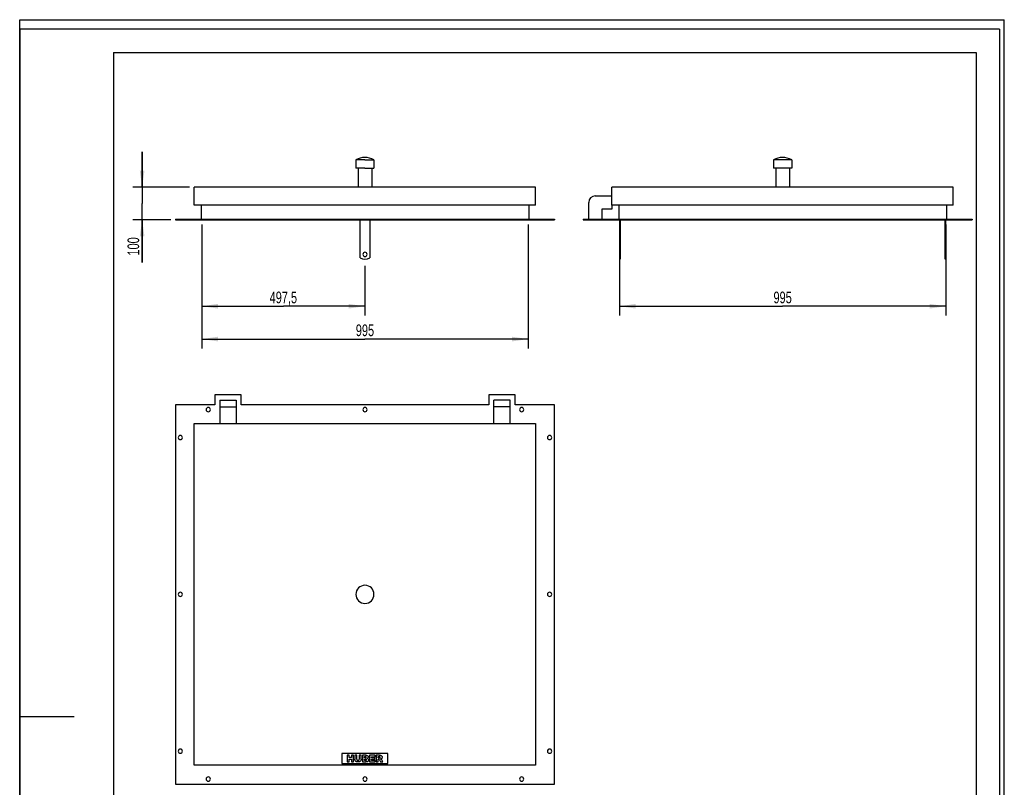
# Model space of a CAD drawing. Header units: millimetres. Extents: x 0 to 3000, y 0 to 4243.
# Tile 2 of 2: x 0 to 3000, y 1906 to 4243. Entities that reach past the tile are written whole.
import ezdxf

# ---------------------------------------------------------------- set-up
doc = ezdxf.new("R2010")
doc.units = ezdxf.units.MM
doc.header["$LTSCALE"] = 276.571429
doc.layers.get('0').update_dxf_attribs({"linetype": 'CONTINUOUS'})
for name, color, linetype in [('_2D-BEM', 7, 'CONTINUOUS'), ('_ACHSEN', 7, 'CONTINUOUS'), ('_KURVEN', 7, 'CONTINUOUS')]:
    doc.layers.add(name, color=color, linetype=linetype)
doc.styles.get("Standard").update_dxf_attribs({"font": 'txt', "width": 0.7})
doc.dimstyles.new('DIMSTYLE_1', dxfattribs={"dimtxt": 35.714286, "dimasz": 50, "dimexe": 2, "dimexo": 1, "dimtad": 1, "dimdec": 1, "dimtxsty": 'Standard', "dimblk": '_FILLED', "dimblk1": '_FILLED', "dimblk2": '_FILLED', "dimcen": 0.09, "dimadec": 1, "dimazin": 2, "dimtp": 0.8, "dimtm": 0.8, "dimtfac": 1, "dimtdec": 1, "dimtofl": 0, "dimtmove": 0, "dimatfit": 3, "dimldrblk": '_FILLED', "dimfxl": 1, "dimtolj": 1, "dimarcsym": 0})
doc.dimstyles.new('DIMSTYLE_2', dxfattribs={"dimtxt": 35.714286, "dimasz": 50, "dimexe": 2, "dimexo": 1, "dimtad": 1, "dimdec": 1, "dimtxsty": 'Standard', "dimblk": '_FILLED', "dimblk1": '_FILLED', "dimblk2": '_FILLED', "dimcen": 0.09, "dimadec": 1, "dimazin": 2, "dimtp": 0.3, "dimtm": 0.3, "dimtfac": 1, "dimtdec": 1, "dimtofl": 0, "dimtmove": 0, "dimatfit": 3, "dimldrblk": '_FILLED', "dimfxl": 1, "dimtolj": 1, "dimarcsym": 0})

# ---------------------------------------------------------------- blocks, each defined once
blk = doc.blocks.new('_FILLED')
at = {"color": 0, "linetype": 'ByBlock'}
blk.add_solid([(0, 0), (-1, 0.143), (-1, -0.143)], dxfattribs=at)
blk = doc.blocks.new('*D1')
at = {"layer": '_2D-BEM', "color": 2, "linetype": 'Continuous'}
for p, q in [((554.5, 3619), (554.5, 3241.8)), ((1549.5, 3619), (1549.5, 3241.8)), ((554.5, 3270.4), (1052, 3270.4)), ((1549.5, 3270.4), (1052, 3270.4))]:
    blk.add_line(p, q, dxfattribs=at)
at = {"layer": '_2D-BEM', "color": 2, "linetype": 'Continuous', "xscale": 50, "yscale": 50, "zscale": 50, "rotation": 180}
blk.add_blockref('_FILLED', (554.5, 3270.4), dxfattribs=at)
at = {"layer": '_2D-BEM', "color": 2, "linetype": 'Continuous', "xscale": 50, "yscale": 50, "zscale": 50}
blk.add_blockref('_FILLED', (1549.5, 3270.4), dxfattribs=at)
at = {"layer": '_2D-BEM', "color": 2, "linetype": 'Continuous', "insert": (1052, 3315), "char_height": 35.71, "width": 122.449, "attachment_point": 2, "line_spacing_factor": 0.9}
blk.add_mtext('995', dxfattribs=at)
blk = doc.blocks.new('*D2')
at = {"layer": '_2D-BEM', "color": 2, "linetype": 'Continuous'}
for p, q in [((1827.1, 3619), (1827.1, 3341.8)), ((2822.1, 3619), (2822.1, 3341.8)), ((1827.1, 3370.4), (2324.6, 3370.4)), ((2822.1, 3370.4), (2324.6, 3370.4))]:
    blk.add_line(p, q, dxfattribs=at)
at = {"layer": '_2D-BEM', "color": 2, "linetype": 'Continuous', "xscale": 50, "yscale": 50, "zscale": 50, "rotation": 180}
blk.add_blockref('_FILLED', (1827.1, 3370.4), dxfattribs=at)
at = {"layer": '_2D-BEM', "color": 2, "linetype": 'Continuous', "xscale": 50, "yscale": 50, "zscale": 50}
blk.add_blockref('_FILLED', (2822.1, 3370.4), dxfattribs=at)
at = {"layer": '_2D-BEM', "color": 2, "linetype": 'Continuous', "insert": (2324.6, 3415), "char_height": 35.71, "width": 122.449, "attachment_point": 2, "line_spacing_factor": 0.9}
blk.add_mtext('995', dxfattribs=at)
blk = doc.blocks.new('*D3')
at = {"layer": '_2D-BEM', "color": 2, "linetype": 'Continuous'}
for p, q in [((554.5, 3619), (554.5, 3341.8)), ((1052, 3493.2), (1052, 3341.8)), ((554.5, 3370.4), (803.3, 3370.4)), ((1052, 3370.4), (803.3, 3370.4))]:
    blk.add_line(p, q, dxfattribs=at)
at = {"layer": '_2D-BEM', "color": 2, "linetype": 'Continuous', "xscale": 50, "yscale": 50, "zscale": 50, "rotation": 180}
blk.add_blockref('_FILLED', (554.5, 3370.4), dxfattribs=at)
at = {"layer": '_2D-BEM', "color": 2, "linetype": 'Continuous', "xscale": 50, "yscale": 50, "zscale": 50}
blk.add_blockref('_FILLED', (1052, 3370.4), dxfattribs=at)
at = {"layer": '_2D-BEM', "color": 2, "linetype": 'Continuous', "insert": (803.3, 3415), "char_height": 35.71, "width": 195.153, "attachment_point": 2, "line_spacing_factor": 0.9}
blk.add_mtext('497,5', dxfattribs=at)
blk = doc.blocks.new('*D4')
at = {"layer": '_2D-BEM', "color": 2, "linetype": 'Continuous'}
for p, q in [((373.1, 3733.2), (373.1, 3840.4)), ((373.1, 3840.4), (373.1, 3683.2)), ((517.7, 3733.2), (344.5, 3733.2)), ((373.1, 3503.9), (373.1, 3683.2)), ((460.2, 3633.2), (344.5, 3633.2)), ((373.1, 3633.2), (373.1, 3503.9))]:
    blk.add_line(p, q, dxfattribs=at)
at = {"layer": '_2D-BEM', "color": 2, "linetype": 'Continuous', "xscale": 50, "yscale": 50, "zscale": 50}
for p, rotation in [((373.1, 3733.2), 270), ((373.1, 3633.2), 90)]:
    blk.add_blockref('_FILLED', p, dxfattribs=dict(at, rotation=rotation))
at = {"layer": '_2D-BEM', "color": 2, "linetype": 'Continuous', "insert": (328.4, 3580.4), "char_height": 35.71, "width": 114.796, "attachment_point": 3, "rotation": 90, "line_spacing_factor": 0.9}
blk.add_mtext('100', dxfattribs=at)

msp = doc.modelspace()

# ---------------------------------------------------------------- linework, layer by layer
at = {"color": 7, "linetype": 'Continuous'}
for p, q in [((0, 4242.86), (3000, 4242.86)), ((0, 0), (0, 4242.86)), ((0, 4242.86), (3000, 4242.86)), ((0, 0), (0, 4242.86)), ((3000, 0), (3000, 4242.86)), ((3000, 0), (3000, 4242.86)), ((532.02, 3678.25), (532.02, 3733.25)), ((1572.02, 3733.25), (532.02, 3733.25)), ((1572.02, 3678.25), (1572.02, 3733.25)), ((2844.63, 3733.25), (1804.63, 3733.25)), ((1804.63, 3678.25), (1804.63, 3733.25)), ((2844.63, 3678.25), (2844.63, 3733.25)), ((1753.63, 3706.25), (1804.63, 3706.25)), ((1572.02, 3678.25), (532.02, 3678.25)), ((552.52, 3678.25), (552.52, 3635.25)), ((1551.52, 3678.25), (1551.52, 3635.25)), ((1733.63, 3635.25), (1733.63, 3686.25)), ((1773.63, 3666.25), (1773.63, 3635.25)), ((1804.63, 3666.25), (1773.63, 3666.25)), ((1804.63, 3678.25), (1804.63, 3666.25)), ((2844.63, 3678.25), (1804.63, 3678.25)), ((1825.13, 3678.25), (1825.13, 3635.25)), ((2824.13, 3678.25), (2824.13, 3635.25)), ((474.52, 3635.25), (1629.52, 3635.25)), ((474.52, 3635.25), (474.52, 3633.25)), ((474.52, 3633.25), (1629.52, 3633.25)), ((1629.52, 3635.25), (1629.52, 3633.25)), ((1717.13, 3635.25), (1747.13, 3635.25)), ((1717.13, 3635.25), (1717.13, 3633.25)), ((1717.13, 3633.25), (1747.13, 3633.25)), ((1747.13, 3635.25), (1747.13, 3633.25)), ((1747.13, 3635.25), (2902.13, 3635.25)), ((1747.13, 3633.25), (2902.13, 3633.25)), ((2902.13, 3635.25), (2902.13, 3633.25)), ((594.52, 3100.63), (594.52, 3070.63)), ((674.52, 3100.63), (594.52, 3100.63)), ((674.52, 3070.63), (674.52, 3100.63)), ((1429.52, 3100.63), (1429.52, 3070.63)), ((1509.52, 3100.63), (1429.52, 3100.63)), ((1509.52, 3070.63), (1509.52, 3100.63)), ((594.52, 3070.63), (474.52, 3070.63)), ((474.52, 3070.63), (474.52, 1915.63)), ((609.52, 3084.13), (659.52, 3084.13)), ((609.52, 3084.13), (609.52, 3064.13)), ((609.52, 3064.13), (609.52, 3013.13)), ((659.52, 3084.13), (659.52, 3064.13)), ((659.52, 3064.13), (659.52, 3013.13)), ((1429.52, 3070.63), (674.52, 3070.63)), ((1494.52, 3084.13), (1444.52, 3084.13)), ((1444.52, 3064.13), (1444.52, 3084.13)), ((1444.52, 3013.13), (1444.52, 3064.13)), ((1494.52, 3064.13), (1494.52, 3084.13)), ((1494.52, 3013.13), (1494.52, 3064.13)), ((1629.52, 3070.63), (1509.52, 3070.63)), ((1629.52, 1915.63), (1629.52, 3070.63)), ((532.02, 3013.13), (1572.02, 3013.13)), ((532.02, 1973.13), (532.02, 3013.13)), ((1572.02, 3013.13), (1572.02, 1973.13)), ((1572.02, 1973.13), (532.02, 1973.13)), ((474.52, 1915.63), (1629.52, 1915.63))]:
    msp.add_line(p, q, dxfattribs=at)
at = {"color": 3, "linetype": 'Continuous'}
for p, q in [((0, 4214.29), (0, 2121.43)), ((2985.71, 4214.29), (0, 4214.29)), ((2985.71, 4214.29), (2985.71, 0)), ((0, 2121.43), (0, 0)), ((0, 2121.43), (165.71, 2121.43))]:
    msp.add_line(p, q, dxfattribs=at)
at = {"color": 5, "linetype": 'Continuous'}
for p, q in [((285.71, 4142.86), (2914.29, 4142.86)), ((285.71, 4142.86), (285.71, 71.43)), ((2914.29, 4142.86), (2914.29, 71.43))]:
    msp.add_line(p, q, dxfattribs=at)
at = {"color": 9, "linetype": 'Continuous'}
for p, q in [((609.52, 3064.13), (659.52, 3064.13)), ((1494.52, 3064.13), (1444.52, 3064.13))]:
    msp.add_line(p, q, dxfattribs=at)
at = {"color": 7, "linetype": 'Continuous'}
msp.add_arc((1753.63, 3686.25), 20, 90, 180, dxfattribs=at)
at = {"layer": '_ACHSEN', "color": 7, "linetype": 'Continuous'}
for p, q in [((1024.52, 3816.25), (1024.52, 3791.25)), ((1052.02, 3816.25), (1024.52, 3816.25)), ((1052.02, 3816.25), (1079.52, 3816.25)), ((1079.52, 3816.25), (1079.52, 3791.25)), ((2297.13, 3816.25), (2297.13, 3791.25)), ((2352.13, 3816.25), (2297.13, 3816.25)), ((2352.13, 3816.25), (2352.13, 3791.25)), ((1030.82, 3791.25), (1024.52, 3791.25)), ((1030.82, 3791.25), (1030.82, 3733.25)), ((1052.02, 3791.25), (1030.82, 3791.25)), ((1052.02, 3791.25), (1073.22, 3791.25)), ((1073.22, 3791.25), (1073.22, 3733.25)), ((1073.22, 3791.25), (1079.52, 3791.25)), ((2303.43, 3791.25), (2297.13, 3791.25)), ((2303.43, 3791.25), (2303.43, 3733.25)), ((2345.83, 3791.25), (2303.43, 3791.25)), ((2345.83, 3791.25), (2345.83, 3733.25)), ((2352.13, 3791.25), (2345.83, 3791.25)), ((1037.02, 3518.25), (1037.02, 3633.25)), ((1067.02, 3633.25), (1067.02, 3518.25)), ((1827.13, 3633.25), (1827.13, 3518.25)), ((1829.13, 3633.25), (1829.13, 3518.25)), ((2820.13, 3518.25), (2820.13, 3633.25)), ((2822.13, 3518.25), (2822.13, 3633.25)), ((1827.13, 3518.25), (1827.13, 3513.25)), ((1827.13, 3518.25), (1829.13, 3518.25)), ((1827.13, 3513.25), (1829.13, 3513.25)), ((1829.13, 3518.25), (1829.13, 3513.25)), ((2820.13, 3513.25), (2820.13, 3518.25)), ((2822.13, 3518.25), (2820.13, 3518.25)), ((2822.13, 3513.25), (2820.13, 3513.25)), ((2822.13, 3513.25), (2822.13, 3518.25))]:
    msp.add_line(p, q, dxfattribs=at)
for centre, radius, start, end in [((1052.02, 3765.75), 57.5, 90, 118.57188), ((1052.02, 3765.75), 57.5, 61.42812, 90), ((2324.63, 3765.75), 57.5, 90, 118.57188), ((2324.63, 3765.75), 57.5, 61.42812, 90), ((1052.02, 3538.25), 25, 233.1301, 306.8699), ((1052.02, 3528.25), 6.5, 0, 180), ((1052.02, 3528.25), 6.5, 180, 360), ((574.52, 3055.63), 6.5, 0, 180), ((1052.02, 3055.63), 6.5, 0, 180), ((1529.52, 3055.63), 6.5, 0, 180), ((574.52, 3055.63), 6.5, 180, 360), ((1052.02, 3055.63), 6.5, 180, 360), ((1529.52, 3055.63), 6.5, 180, 360), ((489.52, 2970.63), 6.5, 0, 180), ((489.52, 2970.63), 6.5, 180, 360), ((1614.52, 2970.63), 6.5, 0, 180), ((1614.52, 2970.63), 6.5, 180, 360), ((1052.02, 2493.13), 27.5, 90, 270), ((1052.02, 2493.13), 27.5, 270, 90), ((489.52, 2493.13), 6.5, 0, 180), ((489.52, 2493.13), 6.5, 180, 360), ((1614.52, 2493.13), 6.5, 0, 180), ((1614.52, 2493.13), 6.5, 180, 360), ((489.52, 2015.63), 6.5, 0, 180), ((489.52, 2015.63), 6.5, 180, 360), ((1614.52, 2015.63), 6.5, 0, 180), ((1614.52, 2015.63), 6.5, 180, 360), ((574.52, 1930.63), 6.5, 0, 180), ((574.52, 1930.63), 6.5, 180, 360), ((1052.02, 1930.63), 6.5, 0, 180), ((1052.02, 1930.63), 6.5, 180, 360), ((1529.52, 1930.63), 6.5, 0, 180), ((1529.52, 1930.63), 6.5, 180, 360)]:
    msp.add_arc(centre, radius, start, end, dxfattribs=at)
at = {"layer": '_KURVEN', "color": 4, "linetype": 'Continuous'}
for p, q in [((982.02, 2008.13), (982.02, 1978.13)), ((1122.02, 2008.13), (982.02, 2008.13)), ((997.93, 2003.13), (997.93, 1983.13)), ((1004.11, 2003.13), (997.93, 2003.13)), ((997.93, 1983.13), (1004.11, 1983.13)), ((1004.11, 1996.13), (1004.11, 2003.13)), ((1010.86, 1996.13), (1004.11, 1996.13)), ((1004.11, 1983.13), (1004.11, 1991.22)), ((1004.11, 1991.22), (1010.86, 1991.22)), ((1017.07, 2003.13), (1010.86, 2003.13)), ((1010.86, 2003.13), (1010.86, 1996.13)), ((1010.86, 1991.22), (1010.86, 1983.13)), ((1010.86, 1983.13), (1017.07, 1983.13)), ((1017.07, 1983.13), (1017.07, 2003.13)), ((1027.36, 2003.13), (1021.19, 2003.13)), ((1021.19, 2003.13), (1021.19, 1991.21)), ((1027.36, 1990.92), (1027.36, 2003.13)), ((1034.19, 2003.13), (1034.19, 1990.92)), ((1040.36, 2003.13), (1034.19, 2003.13)), ((1040.36, 1991.21), (1040.36, 2003.13)), ((1044.46, 2003.13), (1044.46, 1983.13)), ((1056.03, 2003.13), (1044.46, 2003.13)), ((1044.46, 1983.13), (1055.13, 1983.13)), ((1050.7, 1995.29), (1050.7, 1999.08)), ((1050.7, 1999.08), (1053.43, 1999.08)), ((1053.39, 1995.29), (1050.7, 1995.29)), ((1050.7, 1987.43), (1050.7, 1991.48)), ((1050.7, 1991.48), (1053.84, 1991.48)), ((1053.85, 1987.43), (1050.7, 1987.43)), ((1082.73, 2003.13), (1066.17, 2003.13)), ((1066.17, 2003.13), (1066.17, 1983.13)), ((1066.17, 1983.13), (1083.03, 1983.13)), ((1072.36, 1995.68), (1072.36, 1998.86)), ((1072.36, 1998.86), (1082.73, 1998.86)), ((1081.98, 1995.68), (1072.36, 1995.68)), ((1072.36, 1987.66), (1072.36, 1991.61)), ((1072.36, 1991.61), (1081.98, 1991.61)), ((1083.03, 1987.66), (1072.36, 1987.66)), ((1081.98, 1991.61), (1081.98, 1995.68)), ((1082.73, 1998.86), (1082.73, 2003.13)), ((1083.03, 1983.13), (1083.03, 1987.66)), ((1096.74, 2003.13), (1086.44, 2003.13)), ((1086.44, 2003.13), (1086.44, 1983.13)), ((1086.44, 1983.13), (1092.65, 1983.13)), ((1092.65, 1995.03), (1092.65, 1999.09)), ((1092.65, 1999.09), (1095.36, 1999.09)), ((1095.26, 1995.03), (1092.65, 1995.03)), ((1092.65, 1983.13), (1092.65, 1991.25)), ((1092.65, 1991.25), (1093.2, 1991.25)), ((1095.83, 1989.25), (1099.13, 1983.13)), ((1099.13, 1983.13), (1106.11, 1983.13)), ((1106.11, 1983.13), (1103.11, 1988.92)), ((1122.02, 1978.13), (1122.02, 2008.13)), ((982.02, 1978.13), (1122.02, 1978.13))]:
    msp.add_line(p, q, dxfattribs=at)
for points in [[(1021.76, 1987.83), (1021.38, 1989.11), (1021.19, 1990.23), (1021.19, 1991.21)], [(1023.08, 1985.52), (1022.43, 1986.27), (1021.99, 1987.03), (1021.76, 1987.83)], [(1025.2, 1983.8), (1024.42, 1984.21), (1023.71, 1984.78), (1023.08, 1985.52)], [(1028.08, 1983), (1026.93, 1983.13), (1025.96, 1983.39), (1025.2, 1983.8)], [(1027.36, 1990.92), (1027.36, 1989.83), (1027.66, 1988.99), (1028.26, 1988.37)], [(1031.27, 1982.79), (1030.29, 1982.79), (1029.23, 1982.86), (1028.08, 1983)], [(1028.26, 1988.37), (1028.86, 1987.76), (1029.7, 1987.46), (1030.78, 1987.46)], [(1030.78, 1987.46), (1031.84, 1987.46), (1032.68, 1987.76), (1033.28, 1988.36)], [(1035.59, 1983.46), (1034.4, 1983.02), (1032.95, 1982.79), (1031.27, 1982.79)], [(1033.28, 1988.36), (1033.88, 1988.96), (1034.19, 1989.82), (1034.19, 1990.92)], [(1038.07, 1985.11), (1037.27, 1984.32), (1036.46, 1983.77), (1035.59, 1983.46)], [(1039.8, 1987.87), (1039.43, 1986.82), (1038.86, 1985.9), (1038.07, 1985.11)], [(1040.36, 1991.21), (1040.36, 1990.02), (1040.17, 1988.92), (1039.8, 1987.87)], [(1053.39, 1995.29), (1054.34, 1995.29), (1055.01, 1995.45), (1055.39, 1995.78)], [(1055.39, 1998.59), (1055.01, 1998.92), (1054.35, 1999.08), (1053.43, 1999.08)], [(1056.1, 1990.94), (1055.66, 1991.29), (1054.91, 1991.48), (1053.84, 1991.48)], [(1053.85, 1987.43), (1054.91, 1987.43), (1055.66, 1987.61), (1056.1, 1987.99)], [(1057.9, 1983.4), (1056.51, 1983.21), (1055.58, 1983.13), (1055.13, 1983.13)], [(1055.96, 1997.23), (1055.96, 1997.8), (1055.77, 1998.26), (1055.39, 1998.59)], [(1055.39, 1995.78), (1055.77, 1996.11), (1055.96, 1996.6), (1055.96, 1997.23)], [(1056.03, 2003.13), (1057.96, 2003.13), (1059.43, 2002.66), (1060.47, 2001.7)], [(1056.76, 1989.52), (1056.76, 1990.1), (1056.54, 1990.58), (1056.1, 1990.94)], [(1056.1, 1987.99), (1056.54, 1988.37), (1056.76, 1988.88), (1056.76, 1989.52)], [(1060.25, 1984.06), (1059.73, 1983.76), (1058.94, 1983.54), (1057.9, 1983.4)], [(1060.92, 1995.11), (1060.43, 1994.54), (1059.7, 1994.1), (1058.76, 1993.77)], [(1058.76, 1993.77), (1060.19, 1993.42), (1061.24, 1992.83), (1061.93, 1991.99)], [(1062.22, 1986.03), (1061.74, 1985.19), (1061.08, 1984.54), (1060.25, 1984.06)], [(1060.47, 2001.7), (1061.5, 2000.75), (1062.02, 1999.56), (1062.02, 1998.15)], [(1062.02, 1998.15), (1062.02, 1996.97), (1061.65, 1995.96), (1060.92, 1995.11)], [(1061.93, 1991.99), (1062.61, 1991.14), (1062.95, 1990.09), (1062.95, 1988.82)], [(1062.95, 1988.82), (1062.95, 1987.79), (1062.7, 1986.84), (1062.22, 1986.03)], [(1094.7, 1990.78), (1094.26, 1991.09), (1093.75, 1991.25), (1093.2, 1991.25)], [(1095.83, 1989.25), (1095.4, 1990.03), (1095.04, 1990.54), (1094.7, 1990.78)], [(1095.26, 1995.03), (1095.53, 1995.03), (1096.07, 1995.11), (1096.89, 1995.29)], [(1097.67, 1998.57), (1097.26, 1998.92), (1096.48, 1999.09), (1095.36, 1999.09)], [(1096.74, 2003.13), (1098.65, 2003.13), (1100.11, 2002.97), (1101.12, 2002.64)], [(1096.89, 1995.29), (1097.3, 1995.38), (1097.63, 1995.59), (1097.89, 1995.93)], [(1098.28, 1997.09), (1098.28, 1997.73), (1098.08, 1998.22), (1097.67, 1998.57)], [(1097.89, 1995.93), (1098.15, 1996.26), (1098.28, 1996.65), (1098.28, 1997.09)], [(1101.82, 1992.74), (1101.3, 1992.42), (1100.58, 1992.16), (1099.65, 1991.96)], [(1099.65, 1991.96), (1100.38, 1991.7), (1100.93, 1991.46), (1101.26, 1991.21)], [(1101.12, 2002.64), (1102.13, 2002.31), (1102.94, 2001.7), (1103.56, 2000.81)], [(1101.26, 1991.21), (1101.49, 1991.05), (1101.82, 1990.7), (1102.25, 1990.16)], [(1103.77, 1994.7), (1103.3, 1993.9), (1102.65, 1993.24), (1101.82, 1992.74)], [(1102.25, 1990.16), (1102.68, 1989.63), (1102.96, 1989.22), (1103.11, 1988.92)], [(1103.56, 2000.81), (1104.18, 1999.93), (1104.49, 1998.85), (1104.49, 1997.58)], [(1104.49, 1997.58), (1104.49, 1996.46), (1104.25, 1995.51), (1103.77, 1994.7)]]:
    msp.add_open_spline(points, degree=3, dxfattribs=at)

# ---------------------------------------------------------------- dimensions: what is measured, and where the dimension line sits
at = {"layer": '_2D-BEM', "color": 2, "linetype": 'Continuous'}
for base, p1, p2, angle, dimstyle, picture, middle in [((373.07, 3733.25), (461.24, 3633.25), (518.74, 3733.25), 90, 'DIMSTYLE_2', '*D4', (373.07, 3537.08)), ((554.52, 3370.39), (1052.02, 3494.17), (554.52, 3619.96), 180, 'DIMSTYLE_1', '*D3', (798.17, 3370.39))]:
    dim = msp.add_linear_dim(base=base, p1=p1, p2=p2, angle=angle, dimstyle=dimstyle, dxfattribs=at)
    dim.commit()
    dim.dimension.update_dxf_attribs({"geometry": picture, "text_midpoint": middle, "dimtype": 160})
for base, p1, p2, picture, middle in [((1549.52, 3270.39), (554.52, 3619.96), (1549.52, 3619.96), '*D1', (1046.92, 3270.39)), ((2822.13, 3370.39), (1827.13, 3619.96), (2822.13, 3619.96), '*D2', (2319.53, 3370.39))]:
    dim = msp.add_linear_dim(base=base, p1=p1, p2=p2, dimstyle='DIMSTYLE_1', dxfattribs=at)
    dim.commit()
    dim.dimension.update_dxf_attribs({"geometry": picture, "text_midpoint": middle, "dimtype": 160})

doc.saveas('drawing.dxf')
